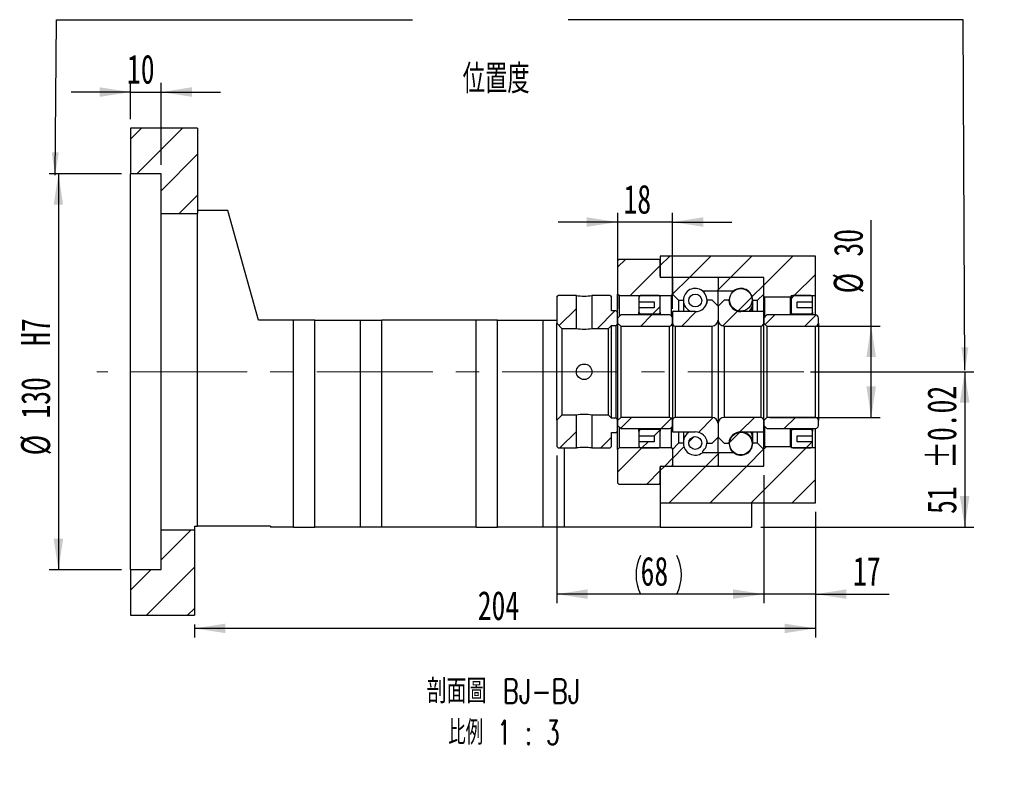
# Paper-space layout 'MBCS30-I' of a CAD drawing. Header units: millimetres. Extents: x 24 to 288, y 4 to 200.
# Tile 4 of 5: x 180 to 288, y 4 to 88. Entities that reach past the tile are written whole.
import ezdxf

# ---------------------------------------------------------------- set-up
doc = ezdxf.new("R2010")
doc.units = ezdxf.units.MM
doc.linetypes.add('CENTERX2', pattern=[20.32, 12.7, -2.54, 2.54, -2.54])
doc.layers.add('圖層0', color=7, linetype='Continuous')
doc.styles.add('SLDTEXTSTYLE0', font='TXT', dxfattribs={"width": 0.7})
doc.styles.add('SLDTEXTSTYLE4', font='TXT', dxfattribs={"width": 0.7, "bigfont": 'bigfont'})
doc.styles.add('SLDTEXTSTYLE5', font='TXT', dxfattribs={"width": 0.75, "bigfont": 'bigfont'})
doc.styles.add('SLDTEXTSTYLE6', font='TXT', dxfattribs={"width": 0.65625, "bigfont": 'bigfont'})
doc.dimstyles.new('SLDDIMSTYLE3', dxfattribs={"dimtxt": 3.389974, "dimasz": 2.5, "dimexe": 0, "dimexo": 0.0625, "dimgap": 0.847493, "dimtad": 1, "dimlfac": 3, "dimrnd": 1e-09, "dimzin": 12, "dimdsep": 46, "dimtxsty": 'SLDTEXTSTYLE0', "dimsah": 1, "dimcen": 0.09, "dimadec": 0, "dimazin": 3, "dimtfac": 1, "dimtofl": 0, "dimtmove": 0, "dimatfit": 3, "dimfxl": 0, "dimfrac": 2, "dimtolj": 1, "dimtzin": 12, "dimarcsym": 0})
doc.dimstyles.new('SLDDIMSTYLE5', dxfattribs={"dimtxt": 3.389974, "dimasz": 2.5, "dimexe": 0, "dimexo": 0.0625, "dimgap": 0.847493, "dimtad": 1, "dimdec": 1, "dimlfac": 3, "dimrnd": 1e-09, "dimzin": 12, "dimdsep": 46, "dimtxsty": 'SLDTEXTSTYLE0', "dimsah": 1, "dimcen": 0.09, "dimadec": 0, "dimazin": 3, "dimtfac": 1, "dimtdec": 1, "dimtofl": 0, "dimtmove": 0, "dimatfit": 3, "dimfxl": 0, "dimfrac": 2, "dimtolj": 1, "dimtzin": 12, "dimarcsym": 0})
doc.dimstyles.new('SLDDIMSTYLE6', dxfattribs={"dimtxt": 3.389974, "dimasz": 2.5, "dimexe": 0, "dimexo": 0.0625, "dimgap": 0.847493, "dimtad": 1, "dimlfac": 3, "dimrnd": 1e-09, "dimzin": 12, "dimdsep": 46, "dimtxsty": 'SLDTEXTSTYLE0', "dimsah": 1, "dimcen": 0.09, "dimadec": 0, "dimazin": 3, "dimtfac": 1, "dimtmove": 0, "dimatfit": 0, "dimfxl": 0, "dimfrac": 2, "dimtolj": 1, "dimtzin": 12, "dimarcsym": 0})
doc.dimstyles.new('SLDDIMSTYLE7', dxfattribs={"dimtxt": 3.389974, "dimasz": 2.5, "dimexe": 0, "dimexo": 0.0625, "dimgap": 0.847493, "dimtad": 1, "dimlfac": 3, "dimrnd": 1e-09, "dimzin": 12, "dimdsep": 46, "dimtxsty": 'SLDTEXTSTYLE0', "dimsah": 1, "dimcen": 0.09, "dimadec": 0, "dimazin": 3, "dimtol": 1, "dimtp": 0.02, "dimtm": 0.02, "dimtfac": 1, "dimtofl": 0, "dimtmove": 0, "dimatfit": 3, "dimfxl": 0, "dimfrac": 2, "dimtolj": 1, "dimarcsym": 0})

# ---------------------------------------------------------------- blocks, each defined once
blk = doc.blocks.new('_D_52')
at = {"layer": '圖層0', "color": 7}
for p, q in [((190.9, 71.36), (183, 71.36)), ((184, 71.36), (184, 28.02)), ((190.9, 28.02), (183, 28.02))]:
    blk.add_line(p, q, dxfattribs=at)
for points in [[(184, 71.36), (183.48, 67.97), (184.52, 67.97)], [(184, 28.02), (184.52, 31.41), (183.48, 31.41)]]:
    blk.add_solid(points, dxfattribs=at)
at = {"layer": '圖層0', "color": 7, "char_height": 3.175, "attachment_point": 1, "rotation": 90, "style": 'SLDTEXTSTYLE0'}
for s, insert in [('H7', (179.91, 52.51)), ('130', (179.91, 44.56)), ('%%c', (179.91, 40.54))]:
    blk.add_mtext(s, dxfattribs=dict(at, insert=insert))
blk = doc.blocks.new('_D_53')
at = {"layer": '圖層0', "color": 7}
for p, q in [((191.9, 77.36), (191.9, 81.31)), ((195.24, 72.36), (195.24, 81.31)), ((191.9, 80.31), (185.38, 80.31)), ((191.9, 80.31), (195.24, 80.31)), ((195.24, 80.31), (201.75, 80.31))]:
    blk.add_line(p, q, dxfattribs=at)
for points in [[(191.9, 80.31), (188.51, 80.84), (188.51, 79.79)], [(195.24, 80.31), (198.63, 79.79), (198.63, 80.84)]]:
    blk.add_solid(points, dxfattribs=at)
at = {"layer": '圖層0', "color": 7, "insert": (191.51, 84.41), "char_height": 3.175, "attachment_point": 1, "style": 'SLDTEXTSTYLE0'}
blk.add_mtext('10', dxfattribs=at)
blk = doc.blocks.new('_D_54')
at = {"layer": '圖層0', "color": 7}
for p, q in [((266.36, 49.69), (284.24, 49.69)), ((283.24, 49.69), (283.24, 32.69)), ((260.9, 32.69), (284.24, 32.69))]:
    blk.add_line(p, q, dxfattribs=at)
for points in [[(283.24, 49.69), (282.71, 46.3), (283.76, 46.3)], [(283.24, 32.69), (283.76, 36.08), (282.71, 36.08)]]:
    blk.add_solid(points, dxfattribs=at)
at = {"layer": '圖層0', "color": 7, "char_height": 3.175, "attachment_point": 1, "rotation": 90, "style": 'SLDTEXTSTYLE0'}
for s, insert in [('±0.02', (279.14, 39.08)), ('51', (279.14, 34.12))]:
    blk.add_mtext(s, dxfattribs=dict(at, insert=insert))
blk = doc.blocks.new('_D_55')
at = {"layer": '圖層0', "color": 7}
for p, q in [((261.24, 38.36), (261.24, 24.34)), ((266.9, 34.36), (266.9, 24.34)), ((261.24, 25.34), (254.72, 25.34)), ((266.9, 25.34), (261.24, 25.34)), ((266.9, 25.34), (274.98, 25.34))]:
    blk.add_line(p, q, dxfattribs=at)
for points in [[(261.24, 25.34), (257.85, 25.87), (257.85, 24.82)], [(266.9, 25.34), (270.29, 24.82), (270.29, 25.87)]]:
    blk.add_solid(points, dxfattribs=at)
at = {"layer": '圖層0', "color": 7, "insert": (271.01, 29.44), "char_height": 3.175, "attachment_point": 1, "style": 'SLDTEXTSTYLE0'}
blk.add_mtext('17', dxfattribs=at)
blk = doc.blocks.new('_D_56')
at = {"layer": '圖層0', "color": 7}
for p, q in [((266.9, 34.36), (266.9, 20.59)), ((198.9, 22.02), (198.9, 20.59)), ((266.9, 21.59), (198.9, 21.59))]:
    blk.add_line(p, q, dxfattribs=at)
for points in [[(198.9, 21.59), (202.29, 21.07), (202.29, 22.11)], [(266.9, 21.59), (263.51, 22.11), (263.51, 21.07)]]:
    blk.add_solid(points, dxfattribs=at)
at = {"layer": '圖層0', "color": 7, "insert": (229.92, 25.68), "char_height": 3.175, "attachment_point": 1, "style": 'SLDTEXTSTYLE0'}
blk.add_mtext('204', dxfattribs=at)
blk = doc.blocks.new('_D_57')
at = {"layer": '圖層0', "color": 7}
for p, q in [((273, 54.69), (273, 66.27)), ((261.9, 54.69), (274, 54.69)), ((273, 44.69), (273, 54.69)), ((261.9, 44.69), (274, 44.69))]:
    blk.add_line(p, q, dxfattribs=at)
for points in [[(273, 54.69), (272.48, 51.3), (273.52, 51.3)], [(273, 44.69), (273.52, 48.08), (272.48, 48.08)]]:
    blk.add_solid(points, dxfattribs=at)
at = {"layer": '圖層0', "color": 7, "char_height": 3.175, "attachment_point": 1, "rotation": 90, "style": 'SLDTEXTSTYLE0'}
for s, insert in [('30', (268.9, 62.3)), ('%%c', (268.9, 58.27))]:
    blk.add_mtext(s, dxfattribs=dict(at, insert=insert))
blk = doc.blocks.new('_D_58')
at = {"layer": '圖層0', "color": 7}
for p, q in [((245.24, 56.57), (245.24, 67.08)), ((251.24, 56.57), (251.24, 67.08)), ((245.24, 66.08), (238.72, 66.08)), ((251.24, 66.08), (245.24, 66.08)), ((251.24, 66.08), (257.75, 66.08))]:
    blk.add_line(p, q, dxfattribs=at)
for points in [[(245.24, 66.08), (241.85, 66.6), (241.85, 65.56)], [(251.24, 66.08), (254.63, 65.56), (254.63, 66.6)]]:
    blk.add_solid(points, dxfattribs=at)
at = {"layer": '圖層0', "color": 7, "insert": (245.88, 70.17), "char_height": 3.175, "attachment_point": 1, "style": 'SLDTEXTSTYLE0'}
blk.add_mtext('18', dxfattribs=at)
blk = doc.blocks.new('_D_59')
at = {"layer": '圖層0', "color": 7}
for p, q in [((238.57, 40.52), (238.57, 24.34)), ((261.24, 38.36), (261.24, 24.34)), ((261.24, 25.34), (238.57, 25.34))]:
    blk.add_line(p, q, dxfattribs=at)
for centre, start, end in [((251.98, 27.46), 153.4349, 206.5651), ((247.49, 27.46), 333.4349, 26.5651)]:
    blk.add_arc(centre, 4.73, start, end, dxfattribs=at)
for points in [[(238.57, 25.34), (241.96, 24.82), (241.96, 25.87)], [(261.24, 25.34), (257.85, 25.87), (257.85, 24.82)]]:
    blk.add_solid(points, dxfattribs=at)
at = {"layer": '圖層0', "color": 7, "insert": (247.75, 29.44), "char_height": 3.175, "attachment_point": 1, "style": 'SLDTEXTSTYLE0'}
blk.add_mtext('68', dxfattribs=at)
blk = doc.blocks.new('SW_NOTE_14')
at = {"layer": '圖層0', "color": 0, "char_height": 2.6458, "attachment_point": 2}
for s, insert, style in [('\\M+19655\\M+196CA\\M+19AA4 BJ-BJ', (9.92, 3.41), 'SLDTEXTSTYLE5'), ('\\M+194E4\\M+197E1 1 : 3', (9.97, -1.12), 'SLDTEXTSTYLE6')]:
    blk.add_mtext(s, dxfattribs=dict(at, insert=insert, style=style))

psp = doc.layouts.new('MBCS30-I')

# ---------------------------------------------------------------- hatches: boundary and pattern name
at = {"linetype": 'Continuous', "lineweight": 18}
h = psp.add_hatch(dxfattribs=at)
h.set_pattern_fill('ANSI31', style=0)
edge = h.paths.add_edge_path(flags=0)
edge.add_line((256.1355, 60.0222), (251.3355, 60.0222))
edge.add_arc((251.3355, 59.9222), 0.1, 90, 180)
edge.add_line((251.2355, 59.9222), (251.2355, 58.1889))
edge.add_line((251.2355, 58.1889), (251.9021, 57.5222))
edge.add_line((251.9021, 57.5222), (252.4421, 57.5222))
edge.add_arc((253.7355, 57.5222), 1.2933, 53.031768, 180, ccw=False)
edge.add_line((254.5132, 58.5555), (256.2355, 58.5555))
edge.add_line((256.2355, 58.5555), (256.2355, 59.9222))
edge.add_arc((256.1355, 59.9222), 0.1, 0, 90)
h = psp.add_hatch(dxfattribs=at)
h.set_pattern_fill('ANSI31', style=0)
edge = h.paths.add_edge_path(flags=0)
edge.add_line((261.2355, 58.1889), (261.2355, 59.9222))
edge.add_arc((261.1355, 59.9222), 0.1, 0, 90)
edge.add_line((261.1355, 60.0222), (256.3355, 60.0222))
edge.add_arc((256.3355, 59.9222), 0.1, 90, 180)
edge.add_line((256.2355, 59.9222), (256.2355, 58.5555))
edge.add_line((256.2355, 58.5555), (257.9577, 58.5555))
edge.add_arc((258.7355, 57.5222), 1.2933, 0, 126.968232, ccw=False)
edge.add_line((260.0288, 57.5222), (260.5688, 57.5222))
edge.add_line((260.5688, 57.5222), (261.2355, 58.1889))
h = psp.add_hatch(dxfattribs=at)
h.set_pattern_fill('ANSI31', style=0)
edge = h.paths.add_edge_path(flags=0)
edge.add_arc((258.7355, 57.5551), 1.237, 0, 360)
h = psp.add_hatch(dxfattribs=at)
h.set_pattern_fill('ANSI31', style=0)
h.paths.add_polyline_path([(238.7355, 58.0222), (238.5688, 57.8555), (238.5688, 55.0055), (239.1355, 54.4389), (240.7188, 54.4389), (240.7188, 58.0222)], flags=0)
h = psp.add_hatch(dxfattribs=at)
h.set_pattern_fill('ANSI31', style=0)
h.paths.add_polyline_path([(245.2355, 56.1889), (245.0688, 56.3555), (244.5688, 56.3555), (244.5688, 57.8555), (244.4021, 58.0222), (242.4188, 58.0222), (242.4188, 54.4389), (244.2355, 54.4389), (244.5688, 54.7722), (245.0688, 54.7722), (245.2355, 54.9389)], flags=0)
h = psp.add_hatch(dxfattribs=at)
h.set_pattern_fill('ANSI31', style=0)
edge = h.paths.add_edge_path(flags=0)
edge.add_line((256.2355, 55.3555), (256.2355, 56.8555))
edge.add_line((256.2355, 56.8555), (255.5688, 57.5222))
edge.add_line((255.5688, 57.5222), (255.0662, 57.5222))
edge.add_arc((253.7355, 57.6055), 1.3333, 270, 356.416678, ccw=False)
edge.add_line((253.7355, 56.2722), (251.2355, 56.2722))
edge.add_line((251.2355, 56.2722), (251.2355, 55.0222))
edge.add_arc((251.5688, 55.0222), 0.3333, 180, 270)
edge.add_line((251.5688, 54.6889), (255.5688, 54.6889))
edge.add_arc((255.5688, 55.3555), 0.6667, 270, 360)
h = psp.add_hatch(dxfattribs=at)
h.set_pattern_fill('ANSI31', style=0)
edge = h.paths.add_edge_path(flags=0)
edge.add_arc((253.7355, 57.4893), 0.7066, 0, 360)
h = psp.add_hatch(dxfattribs=at)
h.set_pattern_fill('ANSI31', style=0)
edge = h.paths.add_edge_path(flags=0)
edge.add_line((257.4047, 57.5222), (256.9021, 57.5222))
edge.add_line((256.9021, 57.5222), (256.2355, 56.8555))
edge.add_line((256.2355, 56.8555), (256.2355, 55.3555))
edge.add_arc((256.9021, 55.3555), 0.6667, 180, 270)
edge.add_line((256.9021, 54.6889), (260.9021, 54.6889))
edge.add_arc((260.9021, 55.0222), 0.3333, 270, 360)
edge.add_line((261.2355, 55.0222), (261.2355, 56.2722))
edge.add_line((261.2355, 56.2722), (258.7355, 56.2722))
edge.add_arc((258.7355, 57.6055), 1.3333, 183.583322, 270, ccw=False)
h = psp.add_hatch(dxfattribs=at)
h.set_pattern_fill('ANSI31', style=0)
edge = h.paths.add_edge_path(flags=0)
edge.add_line((245.2355, 55.0222), (245.5688, 54.6889))
edge.add_line((245.5688, 54.6889), (250.9021, 54.6889))
edge.add_arc((250.9021, 55.0222), 0.3333, 270, 360)
edge.add_line((251.2355, 55.0222), (251.2355, 55.5722))
edge.add_arc((250.9021, 55.5722), 0.3333, 0, 90)
edge.add_line((250.9021, 55.9055), (245.5688, 55.9055))
edge.add_line((245.5688, 55.9055), (245.2355, 55.5722))
edge.add_line((245.2355, 55.5722), (245.2355, 55.0222))
h = psp.add_hatch(dxfattribs=at)
h.set_pattern_fill('ANSI31', style=0)
edge = h.paths.add_edge_path(flags=0)
edge.add_line((261.2355, 55.0222), (261.5688, 54.6889))
edge.add_line((261.5688, 54.6889), (266.9021, 54.6889))
edge.add_arc((266.9021, 55.0222), 0.3333, 270, 360)
edge.add_line((267.2355, 55.0222), (267.2355, 55.5722))
edge.add_arc((266.9021, 55.5722), 0.3333, 0, 90)
edge.add_line((266.9021, 55.9055), (261.5688, 55.9055))
edge.add_line((261.5688, 55.9055), (261.2355, 55.5722))
edge.add_line((261.2355, 55.5722), (261.2355, 55.0222))
h = psp.add_hatch(dxfattribs=at)
h.set_pattern_fill('ANSI31', style=0)
h.paths.add_polyline_path([(238.5688, 41.5222), (238.7355, 41.3555), (240.7188, 41.3555), (240.7188, 44.9389), (239.1355, 44.9389), (238.5688, 44.3722)], flags=0)
h = psp.add_hatch(dxfattribs=at)
h.set_pattern_fill('ANSI31', style=0)
h.paths.add_polyline_path([(244.4021, 41.3555), (244.5688, 41.5222), (244.5688, 43.0222), (245.0688, 43.0222), (245.2355, 43.1889), (245.2355, 44.4389), (245.0688, 44.6055), (244.5688, 44.6055), (244.2355, 44.9389), (242.4188, 44.9389), (242.4188, 41.3555)], flags=0)
h = psp.add_hatch(dxfattribs=at)
h.set_pattern_fill('ANSI31', style=0)
edge = h.paths.add_edge_path(flags=0)
edge.add_line((245.5688, 44.6889), (245.2355, 44.3555))
edge.add_line((245.2355, 44.3555), (245.2355, 43.8055))
edge.add_line((245.2355, 43.8055), (245.5688, 43.4722))
edge.add_line((245.5688, 43.4722), (250.9021, 43.4722))
edge.add_arc((250.9021, 43.8055), 0.3333, 270, 360)
edge.add_line((251.2355, 43.8055), (251.2355, 44.3555))
edge.add_arc((250.9021, 44.3555), 0.3333, 0, 90)
edge.add_line((250.9021, 44.6889), (245.5688, 44.6889))
h = psp.add_hatch(dxfattribs=at)
h.set_pattern_fill('ANSI31', style=0)
edge = h.paths.add_edge_path(flags=0)
edge.add_line((255.0662, 41.8555), (255.5688, 41.8555))
edge.add_line((255.5688, 41.8555), (256.2355, 42.5222))
edge.add_line((256.2355, 42.5222), (256.2355, 44.0222))
edge.add_arc((255.5688, 44.0222), 0.6667, 0, 90)
edge.add_line((255.5688, 44.6889), (251.5688, 44.6889))
edge.add_arc((251.5688, 44.3555), 0.3333, 90, 180)
edge.add_line((251.2355, 44.3555), (251.2355, 43.1055))
edge.add_line((251.2355, 43.1055), (253.7355, 43.1055))
edge.add_arc((253.7355, 41.7722), 1.3333, 3.583322, 90, ccw=False)
h = psp.add_hatch(dxfattribs=at)
h.set_pattern_fill('ANSI31', style=0)
edge = h.paths.add_edge_path(flags=0)
edge.add_line((256.2355, 44.0222), (256.2355, 42.5222))
edge.add_line((256.2355, 42.5222), (256.9021, 41.8555))
edge.add_line((256.9021, 41.8555), (257.4047, 41.8555))
edge.add_arc((258.7355, 41.7722), 1.3333, 90, 176.416678, ccw=False)
edge.add_line((258.7355, 43.1055), (261.2355, 43.1055))
edge.add_line((261.2355, 43.1055), (261.2355, 44.3555))
edge.add_arc((260.9021, 44.3555), 0.3333, 0, 90)
edge.add_line((260.9021, 44.6889), (256.9021, 44.6889))
edge.add_arc((256.9021, 44.0222), 0.6667, 90, 180)
h = psp.add_hatch(dxfattribs=at)
h.set_pattern_fill('ANSI31', style=0)
edge = h.paths.add_edge_path(flags=0)
edge.add_line((261.5688, 44.6889), (261.2355, 44.3555))
edge.add_line((261.2355, 44.3555), (261.2355, 43.8055))
edge.add_line((261.2355, 43.8055), (261.5688, 43.4722))
edge.add_line((261.5688, 43.4722), (266.9021, 43.4722))
edge.add_arc((266.9021, 43.8055), 0.3333, 270, 360)
edge.add_line((267.2355, 43.8055), (267.2355, 44.3555))
edge.add_arc((266.9021, 44.3555), 0.3333, 0, 90)
edge.add_line((266.9021, 44.6889), (261.5688, 44.6889))
h = psp.add_hatch(dxfattribs=at)
h.set_pattern_fill('ANSI31', style=0)
edge = h.paths.add_edge_path(flags=0)
edge.add_arc((253.7355, 41.8884), 0.7066, 0, 360)
h = psp.add_hatch(dxfattribs=at)
h.set_pattern_fill('ANSI31', style=0)
edge = h.paths.add_edge_path(flags=0)
edge.add_arc((258.7355, 41.8226), 1.237, 0, 360)
h = psp.add_hatch(dxfattribs=at)
h.set_pattern_fill('ANSI31', style=0)
edge = h.paths.add_edge_path(flags=0)
edge.add_line((251.2355, 41.1889), (251.2355, 39.4555))
edge.add_arc((251.3355, 39.4555), 0.1, 180, 270)
edge.add_line((251.3355, 39.3555), (256.1355, 39.3555))
edge.add_arc((256.1355, 39.4555), 0.1, 270, 360)
edge.add_line((256.2355, 39.4555), (256.2355, 40.8222))
edge.add_line((256.2355, 40.8222), (254.5132, 40.8222))
edge.add_arc((253.7355, 41.8555), 1.2933, 180, 306.968232, ccw=False)
edge.add_line((252.4421, 41.8555), (251.9021, 41.8555))
edge.add_line((251.9021, 41.8555), (251.2355, 41.1889))
h = psp.add_hatch(dxfattribs=at)
h.set_pattern_fill('ANSI31', style=0)
edge = h.paths.add_edge_path(flags=0)
edge.add_line((256.3355, 39.3555), (261.1355, 39.3555))
edge.add_arc((261.1355, 39.4555), 0.1, 270, 360)
edge.add_line((261.2355, 39.4555), (261.2355, 41.1889))
edge.add_line((261.2355, 41.1889), (260.5688, 41.8555))
edge.add_line((260.5688, 41.8555), (260.0288, 41.8555))
edge.add_arc((258.7355, 41.8555), 1.2933, 233.031768, 360, ccw=False)
edge.add_line((257.9577, 40.8222), (256.2355, 40.8222))
edge.add_line((256.2355, 40.8222), (256.2355, 39.4555))
edge.add_arc((256.3355, 39.4555), 0.1, 180, 270)
at = {"layer": '圖層0', "linetype": 'Continuous', "lineweight": 18}
h = psp.add_hatch(dxfattribs=at)
h.set_pattern_fill('ANSI31', color=256, style=0)
h.paths.add_polyline_path([(199.2355, 67.0222), (199.2355, 76.3555), (191.9021, 76.3555), (191.9021, 71.3555), (195.2355, 71.3555), (195.2355, 67.0222)], flags=0)
h = psp.add_hatch(dxfattribs=at)
h.set_pattern_fill('ANSI31', color=256, style=0)
edge = h.paths.add_edge_path(flags=0)
edge.add_line((245.2355, 58.1889), (245.4021, 58.0222))
edge.add_line((245.4021, 58.0222), (251.1188, 58.0222))
edge.add_line((251.1188, 58.0222), (251.2855, 58.1889))
edge.add_line((251.2855, 58.1889), (251.2855, 59.8555))
edge.add_line((251.2855, 59.8555), (251.1188, 60.0222))
edge.add_line((251.1188, 60.0222), (250.0355, 60.0222))
edge.add_arc((250.0355, 60.1555), 0.1333, 180, 270, ccw=False)
edge.add_line((249.9021, 60.1555), (249.9021, 61.8555))
edge.add_line((249.9021, 61.8555), (249.7355, 62.0222))
edge.add_line((249.7355, 62.0222), (245.4021, 62.0222))
edge.add_line((245.4021, 62.0222), (245.2355, 61.8555))
edge.add_line((245.2355, 61.8555), (245.2355, 58.1889))
h = psp.add_hatch(dxfattribs=at)
h.set_pattern_fill('ANSI31', color=256, style=0)
h.paths.add_polyline_path([(261.2355, 60.0222), (261.2355, 57.9222), (261.3021, 57.8555), (264.1688, 57.8555), (264.2355, 57.9222), (264.2355, 58.0222), (266.9021, 58.0222), (266.9021, 62.3555), (249.9021, 62.3555), (249.9021, 60.0222)], flags=0)
h = psp.add_hatch(dxfattribs=at)
h.set_pattern_fill('ANSI31', color=256, style=0)
edge = h.paths.add_edge_path(flags=0)
edge.add_line((249.2355, 57.3555), (249.2355, 56.6889))
edge.add_line((249.2355, 56.6889), (247.5688, 56.6889))
edge.add_line((247.5688, 56.6889), (247.5688, 56.1889))
edge.add_arc((247.7355, 56.1889), 0.1667, 180, 270)
edge.add_line((247.7355, 56.0222), (249.7355, 56.0222))
edge.add_arc((249.7355, 56.1889), 0.1667, 270, 360)
edge.add_line((249.9021, 56.1889), (249.9021, 57.8555))
edge.add_arc((249.7355, 57.8555), 0.1667, 0, 90)
edge.add_line((249.7355, 58.0222), (247.7355, 58.0222))
edge.add_arc((247.7355, 57.8555), 0.1667, 90, 180)
edge.add_line((247.5688, 57.8555), (247.5688, 57.3555))
edge.add_line((247.5688, 57.3555), (249.2355, 57.3555))
h = psp.add_hatch(dxfattribs=at)
h.set_pattern_fill('ANSI31', color=256, style=0)
edge = h.paths.add_edge_path(flags=0)
edge.add_line((266.5688, 56.1889), (266.5688, 56.6889))
edge.add_line((266.5688, 56.6889), (264.9021, 56.6889))
edge.add_line((264.9021, 56.6889), (264.9021, 57.3555))
edge.add_line((264.9021, 57.3555), (266.5688, 57.3555))
edge.add_line((266.5688, 57.3555), (266.5688, 57.8555))
edge.add_arc((266.4021, 57.8555), 0.1667, 0, 90)
edge.add_line((266.4021, 58.0222), (264.4021, 58.0222))
edge.add_arc((264.4021, 57.8555), 0.1667, 90, 180)
edge.add_line((264.2355, 57.8555), (264.2355, 56.1889))
edge.add_arc((264.4021, 56.1889), 0.1667, 180, 270)
edge.add_line((264.4021, 56.0222), (266.4021, 56.0222))
edge.add_arc((266.4021, 56.1889), 0.1667, 270, 360)
h = psp.add_hatch(dxfattribs=at)
h.set_pattern_fill('ANSI31', color=256, style=0)
edge = h.paths.add_edge_path(flags=0)
edge.add_line((247.5688, 43.1889), (247.5688, 42.6889))
edge.add_line((247.5688, 42.6889), (249.2355, 42.6889))
edge.add_line((249.2355, 42.6889), (249.2355, 42.0222))
edge.add_line((249.2355, 42.0222), (247.5688, 42.0222))
edge.add_line((247.5688, 42.0222), (247.5688, 41.5222))
edge.add_arc((247.7355, 41.5222), 0.1667, 180, 270)
edge.add_line((247.7355, 41.3555), (249.7355, 41.3555))
edge.add_arc((249.7355, 41.5222), 0.1667, 270, 360)
edge.add_line((249.9021, 41.5222), (249.9021, 43.1889))
edge.add_arc((249.7355, 43.1889), 0.1667, 0, 90)
edge.add_line((249.7355, 43.3555), (247.7355, 43.3555))
edge.add_arc((247.7355, 43.1889), 0.1667, 90, 180)
h = psp.add_hatch(dxfattribs=at)
h.set_pattern_fill('ANSI31', color=256, style=0)
edge = h.paths.add_edge_path(flags=0)
edge.add_line((264.9021, 42.0222), (264.9021, 42.6889))
edge.add_line((264.9021, 42.6889), (266.5688, 42.6889))
edge.add_line((266.5688, 42.6889), (266.5688, 43.1889))
edge.add_arc((266.4021, 43.1889), 0.1667, 0, 90)
edge.add_line((266.4021, 43.3555), (264.4021, 43.3555))
edge.add_arc((264.4021, 43.1889), 0.1667, 90, 180)
edge.add_line((264.2355, 43.1889), (264.2355, 41.5222))
edge.add_arc((264.4021, 41.5222), 0.1667, 180, 270)
edge.add_line((264.4021, 41.3555), (266.4021, 41.3555))
edge.add_arc((266.4021, 41.5222), 0.1667, 270, 360)
edge.add_line((266.5688, 41.5222), (266.5688, 42.0222))
edge.add_line((266.5688, 42.0222), (264.9021, 42.0222))
h = psp.add_hatch(dxfattribs=at)
h.set_pattern_fill('ANSI31', color=256, style=0)
edge = h.paths.add_edge_path(flags=0)
edge.add_line((245.4021, 41.3555), (245.2355, 41.1889))
edge.add_line((245.2355, 41.1889), (245.2355, 37.5222))
edge.add_line((245.2355, 37.5222), (245.4021, 37.3555))
edge.add_line((245.4021, 37.3555), (249.7355, 37.3555))
edge.add_line((249.7355, 37.3555), (249.9021, 37.5222))
edge.add_line((249.9021, 37.5222), (249.9021, 39.2222))
edge.add_arc((250.0355, 39.2222), 0.1333, 90, 180, ccw=False)
edge.add_line((250.0355, 39.3555), (251.1188, 39.3555))
edge.add_line((251.1188, 39.3555), (251.2855, 39.5222))
edge.add_line((251.2855, 39.5222), (251.2855, 41.1889))
edge.add_line((251.2855, 41.1889), (251.1188, 41.3555))
edge.add_line((251.1188, 41.3555), (245.4021, 41.3555))
h = psp.add_hatch(dxfattribs=at)
h.set_pattern_fill('ANSI31', color=256, style=0)
h.paths.add_polyline_path([(261.2355, 41.4555), (261.2355, 39.3555), (249.9021, 39.3555), (249.9021, 35.3555), (266.9021, 35.3555), (266.9021, 41.3555), (264.2355, 41.3555), (264.2355, 41.4555), (264.1688, 41.5222), (261.3021, 41.5222)], flags=0)
h = psp.add_hatch(dxfattribs=at)
h.set_pattern_fill('ANSI31', color=256, style=0)
h.paths.add_polyline_path([(191.9021, 28.0222), (191.9021, 23.0222), (198.9021, 23.0222), (198.9021, 32.3555), (195.2355, 32.3555), (195.2355, 28.0222)], flags=0)

# ---------------------------------------------------------------- linework, layer by layer
at = {"color": 7, "linetype": 'Continuous', "lineweight": 25}
for p, q in [((191.9021, 76.3555), (191.9021, 71.3555)), ((199.2355, 76.3555), (191.9021, 76.3555)), ((199.2355, 76.3555), (199.2355, 67.0222)), ((195.2355, 71.3555), (191.9021, 71.3555)), ((191.9021, 28.0222), (191.9021, 71.3555)), ((195.2355, 67.0222), (195.2355, 71.3555)), ((195.2355, 67.0222), (199.2355, 67.0222)), ((195.2355, 32.3555), (195.2355, 67.0222)), ((202.5688, 67.3555), (199.2355, 67.3555)), ((199.2355, 32.7889), (199.2355, 67.0222)), ((205.9021, 55.3555), (202.5688, 67.3555)), ((245.2355, 61.8555), (245.4021, 62.0222)), ((245.2355, 61.8555), (245.2355, 58.1889)), ((245.4021, 62.0222), (249.7355, 62.0222)), ((249.7355, 62.0222), (249.9021, 61.8555)), ((249.9021, 62.3555), (249.9021, 60.0222)), ((266.9021, 62.3555), (249.9021, 62.3555)), ((249.9021, 60.1555), (249.9021, 61.8555)), ((266.9021, 58.0222), (266.9021, 62.3555)), ((261.2355, 60.0222), (249.9021, 60.0222)), ((251.1188, 60.0222), (250.0355, 60.0222)), ((251.1188, 60.0222), (251.2855, 59.8555)), ((251.2355, 59.9222), (251.2355, 58.1889)), ((251.2855, 58.1889), (251.2855, 59.8555)), ((256.1355, 60.0222), (251.3355, 60.0222)), ((256.2355, 59.9222), (256.2355, 58.5555)), ((261.1355, 60.0222), (256.3355, 60.0222)), ((261.2355, 57.9222), (261.2355, 60.0222)), ((261.2355, 58.1889), (261.2355, 59.9222)), ((254.5132, 58.5555), (254.5132, 58.5077)), ((254.5132, 58.5555), (256.2355, 58.5555)), ((256.2355, 58.5555), (257.9577, 58.5555)), ((256.2355, 56.8555), (256.2355, 58.5555)), ((257.9577, 58.517), (257.9577, 58.5555)), ((238.5688, 57.8555), (238.7355, 58.0222)), ((238.5688, 57.8555), (238.5688, 55.0055)), ((240.7188, 58.0222), (238.7355, 58.0222)), ((240.7188, 54.4389), (240.7188, 58.0222)), ((242.4188, 58.0222), (242.4188, 54.4389)), ((244.4021, 58.0222), (242.4188, 58.0222)), ((244.4021, 58.0222), (244.5688, 57.8555)), ((244.5688, 56.3555), (244.5688, 57.8555)), ((245.4021, 58.0222), (245.2355, 58.1889)), ((245.2355, 56.1889), (245.2355, 58.1889)), ((245.4021, 58.0222), (251.1188, 58.0222)), ((245.4021, 58.0222), (245.4021, 55.7389)), ((247.5688, 57.8555), (247.5688, 57.3555)), ((247.5688, 57.3555), (249.2355, 57.3555)), ((247.5688, 57.3555), (247.5688, 56.6889)), ((249.7355, 58.0222), (247.7355, 58.0222)), ((249.2355, 57.3555), (249.2355, 56.6889)), ((249.9021, 56.1889), (249.9021, 57.8555)), ((251.2855, 58.1889), (251.1188, 58.0222)), ((251.1188, 55.8255), (251.1188, 58.0222)), ((251.2355, 58.1889), (251.9021, 57.5222)), ((251.9021, 57.5222), (251.9021, 56.2722)), ((251.9021, 57.5222), (252.4421, 57.5222)), ((252.4421, 57.5222), (252.4421, 56.2722)), ((255.5688, 57.5222), (255.0662, 57.5222)), ((256.2355, 56.8555), (255.5688, 57.5222)), ((256.9021, 57.5222), (256.2355, 56.8555)), ((257.4047, 57.5222), (256.9021, 57.5222)), ((260.0288, 56.2722), (260.0288, 57.5222)), ((260.0288, 57.5222), (260.5688, 57.5222)), ((260.5688, 57.5222), (261.2355, 58.1889)), ((260.5688, 56.2722), (260.5688, 57.5222)), ((261.3021, 57.8555), (261.2355, 57.9222)), ((261.2355, 56.2722), (261.2355, 57.9222)), ((264.1688, 57.8555), (261.3021, 57.8555)), ((261.3021, 57.8555), (261.3021, 55.6389)), ((264.2355, 57.9222), (264.1688, 57.8555)), ((264.1688, 55.9055), (264.1688, 57.8555)), ((264.2355, 58.0222), (266.9021, 58.0222)), ((264.2355, 58.0222), (264.2355, 57.9222)), ((264.2355, 57.9222), (264.2355, 57.8555)), ((264.2355, 57.8555), (264.2355, 56.1889)), ((266.4021, 58.0222), (264.4021, 58.0222)), ((264.9021, 57.3555), (266.5688, 57.3555)), ((264.9021, 56.6889), (264.9021, 57.3555)), ((266.5688, 57.3555), (266.5688, 57.8555)), ((266.5688, 56.6889), (266.5688, 57.3555)), ((266.9021, 55.9055), (266.9021, 58.0222)), ((245.0688, 56.3555), (244.5688, 56.3555)), ((245.0688, 56.3555), (245.2355, 56.1889)), ((245.2355, 54.9389), (245.2355, 56.1889)), ((249.2355, 56.6889), (247.5688, 56.6889)), ((247.5688, 56.6889), (247.5688, 56.1889)), ((247.5688, 55.9055), (247.5688, 56.1889)), ((249.9021, 56.1889), (249.9021, 55.9055)), ((253.7355, 56.2722), (251.2355, 56.2722)), ((251.2355, 56.2722), (251.2355, 55.0222)), ((256.2355, 56.8555), (256.2355, 55.3555)), ((261.2355, 56.2722), (258.7355, 56.2722)), ((261.2355, 55.0222), (261.2355, 56.2722)), ((264.2355, 55.9055), (264.2355, 56.1889)), ((266.5688, 56.6889), (264.9021, 56.6889)), ((266.5688, 56.1889), (266.5688, 56.6889)), ((266.5688, 56.1889), (266.5688, 55.9055)), ((209.7355, 55.3555), (205.9021, 55.3555)), ((209.7355, 32.6889), (209.7355, 55.3555)), ((212.0688, 55.3555), (209.7355, 55.3555)), ((212.0688, 32.6889), (212.0688, 55.3555)), ((212.0688, 55.3555), (217.0688, 55.3555)), ((217.0688, 32.6889), (217.0688, 55.3555)), ((217.0688, 55.3555), (219.4021, 55.3555)), ((219.4021, 32.6889), (219.4021, 55.3555)), ((229.7355, 55.3555), (219.4021, 55.3555)), ((229.7355, 32.6889), (229.7355, 55.3555)), ((232.0688, 55.3555), (229.7355, 55.3555)), ((232.0688, 32.6889), (232.0688, 55.3555)), ((232.0688, 55.3555), (237.0688, 55.3555)), ((237.0688, 32.6889), (237.0688, 55.3555)), ((237.0688, 55.3555), (238.5688, 55.3555)), ((239.1355, 54.4389), (238.5688, 55.0055)), ((238.5688, 44.3722), (238.5688, 55.0055)), ((245.2355, 55.5722), (245.5688, 55.9055)), ((245.2355, 55.5722), (245.2355, 55.0222)), ((245.5688, 54.6889), (245.2355, 55.0222)), ((250.9021, 55.9055), (245.5688, 55.9055)), ((247.7355, 56.0222), (249.7355, 56.0222)), ((251.2355, 55.0222), (251.2355, 55.5722)), ((251.2355, 55.0222), (251.2355, 44.3555)), ((256.2355, 55.3555), (256.2355, 44.0222)), ((261.2355, 55.5722), (261.5688, 55.9055)), ((261.2355, 55.5722), (261.2355, 55.0222)), ((261.5688, 54.6889), (261.2355, 55.0222)), ((261.2355, 44.3555), (261.2355, 55.0222)), ((266.9021, 55.9055), (261.5688, 55.9055)), ((264.4021, 56.0222), (266.4021, 56.0222)), ((267.2355, 55.0222), (267.2355, 55.5722)), ((267.2355, 55.0222), (267.2355, 44.3555)), ((239.1355, 54.4389), (239.1355, 44.9389)), ((239.1355, 54.4389), (240.7188, 54.4389)), ((242.4188, 54.4389), (244.2355, 54.4389)), ((244.5688, 54.7722), (244.2355, 54.4389)), ((244.2355, 44.9389), (244.2355, 54.4389)), ((244.5688, 54.7722), (245.0688, 54.7722)), ((244.5688, 44.6055), (244.5688, 54.7722)), ((245.2355, 54.9389), (245.0688, 54.7722)), ((245.0688, 44.6055), (245.0688, 54.7722)), ((245.2355, 54.9389), (245.2355, 44.4389)), ((245.5688, 54.6889), (245.5688, 44.6889)), ((245.5688, 54.6889), (250.9021, 54.6889)), ((250.9021, 44.6889), (250.9021, 54.6889)), ((251.5688, 44.6889), (251.5688, 54.6889)), ((251.5688, 54.6889), (255.5688, 54.6889)), ((255.5688, 44.6889), (255.5688, 54.6889)), ((256.9021, 54.6889), (256.9021, 44.6889)), ((256.9021, 54.6889), (260.9021, 54.6889)), ((260.9021, 54.6889), (260.9021, 44.6889)), ((261.5688, 54.6889), (261.5688, 44.6889)), ((261.5688, 54.6889), (266.9021, 54.6889)), ((266.9021, 44.6889), (266.9021, 54.6889)), ((238.5688, 44.3722), (239.1355, 44.9389)), ((238.5688, 44.3722), (238.5688, 41.5222)), ((240.7188, 44.9389), (239.1355, 44.9389)), ((240.7188, 41.3555), (240.7188, 44.9389)), ((244.2355, 44.9389), (242.4188, 44.9389)), ((242.4188, 44.9389), (242.4188, 41.3555)), ((244.2355, 44.9389), (244.5688, 44.6055)), ((245.0688, 44.6055), (244.5688, 44.6055)), ((245.0688, 44.6055), (245.2355, 44.4389)), ((245.2355, 44.3555), (245.5688, 44.6889)), ((245.2355, 43.1889), (245.2355, 44.4389)), ((245.2355, 44.3555), (245.2355, 43.8055)), ((250.9021, 44.6889), (245.5688, 44.6889)), ((251.2355, 43.8055), (251.2355, 44.3555)), ((251.2355, 44.3555), (251.2355, 43.1055)), ((255.5688, 44.6889), (251.5688, 44.6889)), ((260.9021, 44.6889), (256.9021, 44.6889)), ((261.2355, 44.3555), (261.5688, 44.6889)), ((261.2355, 44.3555), (261.2355, 43.8055)), ((261.2355, 43.1055), (261.2355, 44.3555)), ((266.9021, 44.6889), (261.5688, 44.6889)), ((267.2355, 43.8055), (267.2355, 44.3555)), ((245.2355, 43.1889), (245.0688, 43.0222)), ((245.5688, 43.4722), (245.2355, 43.8055)), ((245.2355, 41.1889), (245.2355, 43.1889)), ((245.4021, 43.6389), (245.4021, 41.3555)), ((245.5688, 43.4722), (250.9021, 43.4722)), ((247.5688, 43.1889), (247.5688, 43.4722)), ((247.5688, 43.1889), (247.5688, 42.6889)), ((249.7355, 43.3555), (247.7355, 43.3555)), ((249.9021, 43.4722), (249.9021, 43.1889)), ((249.9021, 41.5222), (249.9021, 43.1889)), ((251.1188, 41.3555), (251.1188, 43.5522)), ((256.2355, 44.0222), (256.2355, 42.5222)), ((261.5688, 43.4722), (261.2355, 43.8055)), ((261.3021, 43.7389), (261.3021, 41.5222)), ((261.5688, 43.4722), (266.9021, 43.4722)), ((264.1688, 41.5222), (264.1688, 43.4722)), ((264.2355, 43.1889), (264.2355, 43.4722)), ((264.2355, 43.1889), (264.2355, 41.5222)), ((266.4021, 43.3555), (264.4021, 43.3555)), ((266.5688, 43.4722), (266.5688, 43.1889)), ((266.5688, 42.6889), (266.5688, 43.1889)), ((266.9021, 41.3555), (266.9021, 43.4722)), ((244.5688, 43.0222), (245.0688, 43.0222)), ((244.5688, 41.5222), (244.5688, 43.0222)), ((247.5688, 42.6889), (247.5688, 42.0222)), ((247.5688, 42.6889), (249.2355, 42.6889)), ((249.2355, 42.6889), (249.2355, 42.0222)), ((251.2355, 43.1055), (253.7355, 43.1055)), ((251.9021, 43.1055), (251.9021, 41.8555)), ((252.4421, 43.1055), (252.4421, 41.8555)), ((255.5688, 41.8555), (256.2355, 42.5222)), ((256.2355, 40.8222), (256.2355, 42.5222)), ((256.2355, 42.5222), (256.9021, 41.8555)), ((257.4667, 42.1821), (257.4793, 42.1234)), ((258.7355, 43.1055), (261.2355, 43.1055)), ((260.0288, 41.8555), (260.0288, 43.1055)), ((260.5688, 41.8555), (260.5688, 43.1055)), ((261.2355, 41.4555), (261.2355, 43.1055)), ((264.9021, 42.6889), (266.5688, 42.6889)), ((264.9021, 42.0222), (264.9021, 42.6889)), ((266.5688, 42.0222), (266.5688, 42.6889)), ((238.7355, 41.3555), (238.5688, 41.5222)), ((238.7355, 41.3555), (240.7188, 41.3555)), ((239.4021, 32.6889), (239.4021, 41.3555)), ((242.4188, 41.3555), (244.4021, 41.3555)), ((244.5688, 41.5222), (244.4021, 41.3555)), ((245.2355, 41.1889), (245.4021, 41.3555)), ((245.2355, 41.1889), (245.2355, 37.5222)), ((251.1188, 41.3555), (245.4021, 41.3555)), ((249.2355, 42.0222), (247.5688, 42.0222)), ((247.5688, 42.0222), (247.5688, 41.5222)), ((247.7355, 41.3555), (249.7355, 41.3555)), ((251.1188, 41.3555), (251.2855, 41.1889)), ((251.9021, 41.8555), (251.2355, 41.1889)), ((251.2355, 41.1889), (251.2355, 39.4555)), ((251.2855, 39.5222), (251.2855, 41.1889)), ((252.4421, 41.8555), (251.9021, 41.8555)), ((255.0662, 41.8555), (255.5688, 41.8555)), ((256.9021, 41.8555), (257.4047, 41.8555)), ((260.5688, 41.8555), (260.0288, 41.8555)), ((261.2355, 41.1889), (260.5688, 41.8555)), ((261.2355, 41.4555), (261.3021, 41.5222)), ((261.2355, 39.3555), (261.2355, 41.4555)), ((261.2355, 39.4555), (261.2355, 41.1889)), ((261.3021, 41.5222), (264.1688, 41.5222)), ((264.1688, 41.5222), (264.2355, 41.4555)), ((264.2355, 41.5222), (264.2355, 41.4555)), ((264.2355, 41.4555), (264.2355, 41.3555)), ((266.9021, 41.3555), (264.2355, 41.3555)), ((264.4021, 41.3555), (266.4021, 41.3555)), ((266.5688, 42.0222), (264.9021, 42.0222)), ((266.5688, 41.5222), (266.5688, 42.0222)), ((266.9021, 35.3555), (266.9021, 41.3555)), ((254.5132, 40.9615), (254.5132, 40.8222)), ((256.2355, 40.8222), (254.5132, 40.8222)), ((257.9577, 40.8222), (256.2355, 40.8222)), ((256.2355, 40.8222), (256.2355, 39.4555)), ((257.9577, 40.8222), (257.9577, 40.823)), ((249.9021, 39.3555), (249.9021, 35.3555)), ((249.9021, 39.3555), (261.2355, 39.3555)), ((249.9021, 37.5222), (249.9021, 39.2222)), ((250.0355, 39.3555), (251.1188, 39.3555)), ((251.2855, 39.5222), (251.1188, 39.3555)), ((251.3355, 39.3555), (256.1355, 39.3555)), ((256.3355, 39.3555), (261.1355, 39.3555)), ((245.4021, 37.3555), (245.2355, 37.5222)), ((249.7355, 37.3555), (245.4021, 37.3555)), ((249.9021, 37.5222), (249.7355, 37.3555)), ((249.9021, 35.3555), (266.9021, 35.3555)), ((249.9021, 35.3555), (249.9021, 32.6889)), ((259.9021, 35.3555), (259.9021, 32.6889)), ((195.2355, 28.0222), (195.2355, 32.3555)), ((198.9021, 32.3555), (195.2355, 32.3555)), ((198.9021, 32.7889), (199.2355, 32.7889)), ((198.9021, 32.7889), (198.9021, 32.3555)), ((198.9021, 32.3555), (198.9021, 23.0222)), ((207.2355, 32.7889), (199.2355, 32.7889)), ((207.2355, 32.7889), (207.2355, 32.6889)), ((209.7355, 32.6889), (207.2355, 32.6889)), ((209.7355, 32.6889), (212.0688, 32.6889)), ((217.0688, 32.6889), (212.0688, 32.6889)), ((219.4021, 32.6889), (217.0688, 32.6889)), ((229.7355, 32.6889), (219.4021, 32.6889)), ((229.7355, 32.6889), (232.0688, 32.6889)), ((237.0688, 32.6889), (232.0688, 32.6889)), ((239.4021, 32.6889), (237.0688, 32.6889)), ((249.9021, 32.6889), (239.4021, 32.6889)), ((249.9021, 32.6889), (259.9021, 32.6889)), ((191.9021, 28.0222), (195.2355, 28.0222)), ((191.9021, 28.0222), (191.9021, 23.0222)), ((191.9021, 23.0222), (198.9021, 23.0222))]:
    psp.add_line(p, q, dxfattribs=at)
at = {"color": 8, "linetype": 'Continuous', "lineweight": 25}
for p, q in [((247.7355, 56.0222), (247.7355, 55.9055)), ((249.7355, 55.9055), (249.7355, 56.0222)), ((264.4021, 56.0222), (264.4021, 55.9055)), ((266.4021, 55.9055), (266.4021, 56.0222)), ((247.7355, 43.4722), (247.7355, 43.3555)), ((249.7355, 43.3555), (249.7355, 43.4722)), ((264.4021, 43.4722), (264.4021, 43.3555)), ((266.4021, 43.3555), (266.4021, 43.4722))]:
    psp.add_line(p, q, dxfattribs=at)
at = {"color": 7, "linetype": 'Continuous', "lineweight": 25, "flags": 128}
for points in [[(257.4987, 57.5805), (257.4634, 57.4321), (257.4453, 57.2692)], [(259.9872, 56.2722), (259.9215, 56.4653), (259.8647, 56.5808)]]:
    psp.add_lwpolyline(points, dxfattribs=at)
at = {"color": 7, "linetype": 'Continuous', "lineweight": 25}
for centre, radius in [((258.7355, 57.5551), 1.237), ((253.7355, 57.4893), 0.7066), ((241.5688, 49.6889), 0.85), ((253.7355, 41.8884), 0.7066), ((258.7355, 41.8226), 1.237)]:
    psp.add_circle(centre, radius, dxfattribs=at)
for centre, radius, start, end in [((250.0355, 60.1555), 0.1333, 180, 270), ((251.3355, 59.9222), 0.1, 90, 180), ((256.1355, 59.9222), 0.1, 0, 90), ((256.3355, 59.9222), 0.1, 90, 180), ((261.1355, 59.9222), 0.1, 0, 90), ((253.7355, 57.5222), 1.2933, 53.031768, 180), ((253.7355, 57.4893), 1.2917, 341.363597, 50.737224), ((258.7355, 57.5222), 1.2933, 0, 126.968232), ((241.5688, 66.3329), 8.354, 264.160214, 275.839786), ((247.7355, 57.8555), 0.1667, 90, 180), ((249.7355, 57.8555), 0.1667, 0, 90), ((253.7355, 57.4893), 1.2917, 178.6077, 250.434354), ((253.7355, 57.6055), 1.3333, 270, 356.416678), ((258.7355, 57.6055), 1.3333, 183.583322, 270), ((258.7355, 57.2078), 1.2917, 313.583705, 1.489183), ((264.4021, 57.8555), 0.1667, 90, 180), ((266.4021, 57.8555), 0.1667, 0, 90), ((247.7355, 56.1889), 0.1667, 180, 270), ((249.7355, 56.1889), 0.1667, 270, 0), ((253.7355, 56.649), 1.2917, 161.019152, 196.96301), ((264.4021, 56.1889), 0.1667, 180, 270), ((266.4021, 56.1889), 0.1667, 270, 0), ((250.9021, 55.5722), 0.3333, 0, 90), ((250.9021, 55.0222), 0.3333, 270, 0), ((251.5688, 55.0222), 0.3333, 180, 270), ((255.5688, 55.3555), 0.6667, 270, 0), ((256.9021, 55.3555), 0.6667, 180, 270), ((260.9021, 55.0222), 0.3333, 270, 0), ((266.9021, 55.5722), 0.3333, 0, 90), ((266.9021, 55.0222), 0.3333, 270, 0), ((241.5688, 59.1489), 4.7861, 259.770144, 280.229856), ((241.5688, 40.229), 4.786, 79.769864, 100.230136), ((250.9021, 44.3555), 0.3333, 0, 90), ((251.5688, 44.3555), 0.3333, 90, 180), ((255.5688, 44.0222), 0.6667, 360, 90), ((256.9021, 44.0222), 0.6667, 90, 180), ((260.9021, 44.3555), 0.3333, 0, 90), ((266.9021, 44.3555), 0.3333, 0, 90), ((247.7355, 43.1889), 0.1667, 90, 180), ((249.7355, 43.1889), 0.1667, 0, 90), ((250.9021, 43.8055), 0.3333, 270, 0), ((264.4021, 43.1889), 0.1667, 90, 180), ((266.4021, 43.1889), 0.1667, 0, 90), ((266.9021, 43.8055), 0.3333, 270, 0), ((253.7355, 41.9891), 1.2917, 120.189597, 181.42497), ((253.7355, 43.0184), 1.2917, 176.131181, 203.481122), ((253.7355, 41.7722), 1.3333, 3.583322, 90), ((253.7355, 41.9891), 1.2917, 307.828244, 6.389632), ((258.7355, 41.7722), 1.3333, 90, 176.416678), ((258.7355, 41.8226), 1.2917, 124.938996, 230.219634), ((258.7355, 41.8226), 1.2917, 358.628031, 83.315949), ((258.7355, 42.4242), 1.2917, 358.405588, 31.836498), ((241.5688, 33.0447), 8.3542, 84.160322, 95.839678), ((247.7355, 41.5222), 0.1667, 180, 270), ((249.7355, 41.5222), 0.1667, 270, 0), ((253.7355, 41.8555), 1.2933, 180, 306.968232), ((258.7355, 41.8555), 1.2933, 233.031768, 360), ((264.4021, 41.5222), 0.1667, 180, 270), ((266.4021, 41.5222), 0.1667, 270, 0), ((250.0355, 39.2222), 0.1333, 90, 180), ((251.3355, 39.4555), 0.1, 180, 270), ((256.1355, 39.4555), 0.1, 270, 360), ((256.3355, 39.4555), 0.1, 180, 270), ((261.1355, 39.4555), 0.1, 270, 0)]:
    psp.add_arc(centre, radius, start, end, dxfattribs=at)
at = {"layer": '圖層0', "color": 7}
for p, q in [((183.6362, 71.209), (183.7828, 88.2379)), ((183.7828, 88.2379), (222.7896, 88.2379)), ((283.0818, 88.2379), (239.8074, 88.2379)), ((283.2668, 49.8647), (283.0818, 88.2379))]:
    psp.add_line(p, q, dxfattribs=at)
at = {"layer": '圖層0', "color": 7, "linetype": 'CENTERX2', "lineweight": 18}
psp.add_line((265.6225, 49.6889), (188.192, 49.6889), dxfattribs=at)
at = {"layer": '圖層0', "color": 7}
for points in [[(183.6362, 71.209), (184.0424, 73.7056), (183.2732, 73.7122)], [(283.2668, 49.8647), (283.6393, 52.3665), (282.8701, 52.3628)]]:
    psp.add_solid(points, dxfattribs=at)

# ---------------------------------------------------------------- block references
at = {"layer": '圖層0'}
psp.add_blockref('SW_NOTE_14', (222.8137, 12.6308), dxfattribs=at)

# ---------------------------------------------------------------- texts
at = {"layer": '圖層0', "color": 7, "insert": (228.2691, 83.3495), "char_height": 3.175, "attachment_point": 1, "style": 'SLDTEXTSTYLE4'}
psp.add_mtext('\\M+188CA\\M+19275\\M+19378', dxfattribs=at)

# ---------------------------------------------------------------- dimensions: what is measured, and where the dimension line sits
at = {"layer": '圖層0', "color": 7}
for base, p1, p2, dimstyle, picture, middle in [((195.2355, 80.3145), (191.9021, 76.3555), (195.2355, 71.3555), 'SLDDIMSTYLE6', '_D_53', (193.4978, 80.3145)), ((245.2355, 66.0817), (251.2355, 55.5722), (245.2355, 55.5722), 'SLDDIMSTYLE6', '_D_58', (247.8718, 66.0817)), ((261.2355, 25.3445), (266.9021, 35.3555), (261.2355, 39.3555), 'SLDDIMSTYLE6', '_D_55', (272.997, 25.3445)), ((198.9021, 21.5872), (266.9021, 35.3555), (198.9021, 23.0222), 'SLDDIMSTYLE3', '_D_56', (232.9021, 21.5872))]:
    dim = psp.add_linear_dim(base=base, p1=p1, p2=p2, dimstyle=dimstyle, dxfattribs=at)
    dim.commit()
    dim.dimension.update_dxf_attribs({"geometry": picture, "text_midpoint": middle, "dimtype": 160})
for base, p1, p2, text, dimstyle, picture, middle in [((184.0002, 28.0222), (191.9021, 71.3555), (191.9021, 28.0222), '%%c<>  H7', 'SLDDIMSTYLE5', '_D_52', (184.0002, 49.0601)), ((272.997, 54.6889), (260.9021, 44.6889), (260.9021, 54.6889), '%%c<>', 'SLDDIMSTYLE3', '_D_57', (272.997, 62.273))]:
    dim = psp.add_linear_dim(base=base, p1=p1, p2=p2, angle=90, text=text, dimstyle=dimstyle, dxfattribs=at)
    dim.commit()
    dim.dimension.update_dxf_attribs({"geometry": picture, "text_midpoint": middle, "dimtype": 160})
dim = psp.add_linear_dim(base=(283.2355, 32.6889), p1=(265.3571, 49.6889), p2=(259.9021, 32.6889), angle=90, dimstyle='SLDDIMSTYLE7', dxfattribs=at)
dim.commit()
dim.dimension.update_dxf_attribs({"geometry": '_D_54', "text_midpoint": (283.2355, 41.2007), "dimtype": 160})
dim = psp.add_linear_dim(base=(238.5688, 25.3445), p1=(261.2355, 39.3555), p2=(238.5688, 41.5222), text='(<>)', dimstyle='SLDDIMSTYLE3', dxfattribs=at)
dim.commit()
dim.dimension.update_dxf_attribs({"geometry": '_D_59', "text_midpoint": (249.736, 25.3445), "dimtype": 160})

doc.saveas('drawing.dxf')
